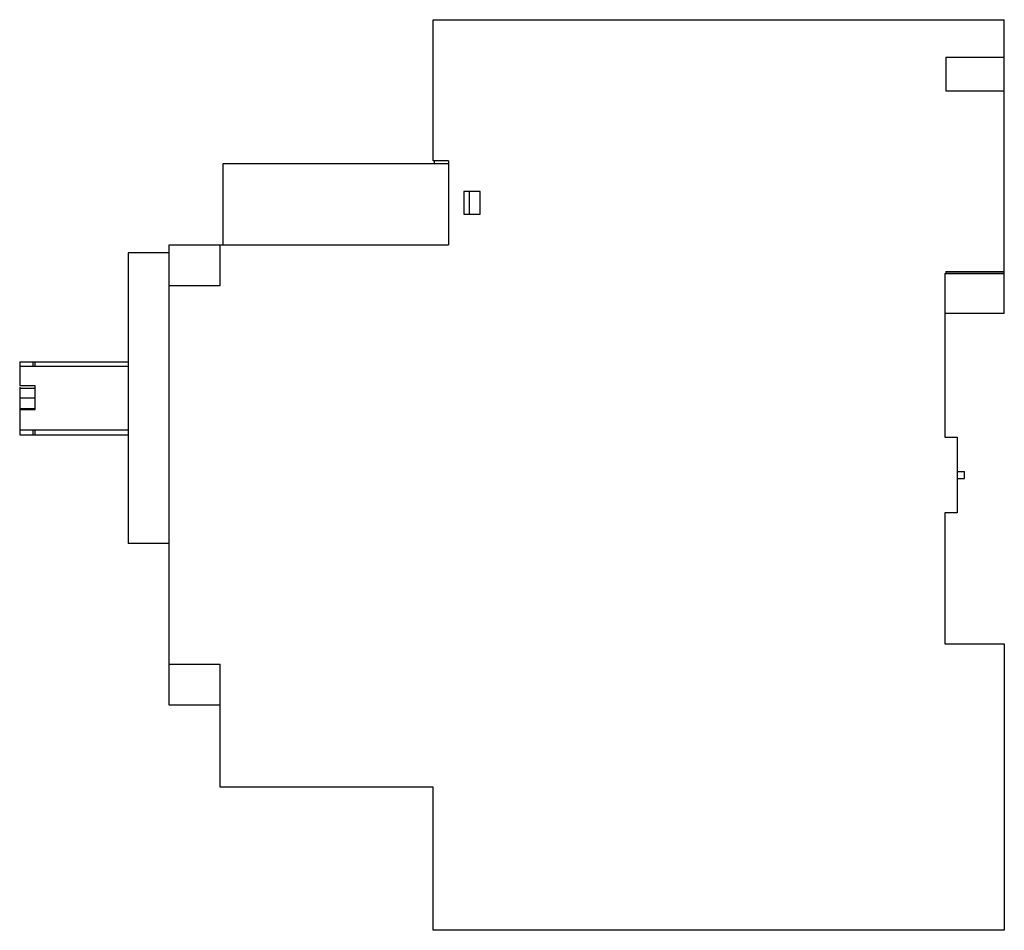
# Model space of a CAD drawing. Header units: millimetres. Extents: x 13.8 to 110, y 41.5 to 130.5.
import ezdxf

# ---------------------------------------------------------------- set-up
doc = ezdxf.new("R2010")
doc.units = ezdxf.units.MM
doc.header["$LTSCALE"] = 11.210625
doc.layers.add('00_COMPONENTS', color=7, linetype='CONTINUOUS')

msp = doc.modelspace()

# ---------------------------------------------------------------- linework, layer by layer
at = {"layer": '00_COMPONENTS', "color": 7, "linetype": 'Continuous'}
for p, q in [((54.154, 116.691), (54.154, 130.491)), ((54.154, 130.491), (109.954, 130.491)), ((109.954, 101.791), (109.954, 130.491)), ((104.254, 126.841), (104.254, 123.541)), ((104.254, 126.841), (109.954, 126.841)), ((104.254, 123.541), (109.954, 123.541)), ((55.654, 116.691), (54.154, 116.691)), ((54.254, 116.691), (54.254, 116.391)), ((55.654, 116.691), (55.654, 108.491)), ((33.604, 116.391), (33.604, 108.491)), ((55.654, 116.391), (33.604, 116.391)), ((57.154, 113.691), (57.154, 111.491)), ((58.754, 113.691), (57.154, 113.691)), ((57.704, 111.491), (57.704, 113.691)), ((58.754, 111.491), (58.754, 113.691)), ((57.154, 111.491), (58.754, 111.491)), ((28.354, 63.491), (28.354, 108.491)), ((28.354, 108.491), (55.654, 108.491)), ((33.354, 104.491), (33.354, 108.491)), ((24.354, 107.691), (24.354, 79.291)), ((28.354, 107.691), (24.354, 107.691)), ((104.254, 105.89), (109.954, 105.89)), ((104.254, 105.89), (104.254, 105.691)), ((104.254, 105.86), (109.954, 105.86)), ((104.154, 105.691), (109.954, 105.691)), ((104.154, 105.691), (104.154, 89.691)), ((33.354, 104.491), (28.354, 104.491)), ((109.954, 101.791), (104.154, 101.791)), ((13.754, 97.066), (13.754, 94.689)), ((13.754, 97.066), (24.354, 97.066)), ((13.754, 96.616), (24.354, 96.616)), ((15.054, 97.066), (15.054, 96.616)), ((15.254, 96.616), (15.254, 97.066)), ((15.254, 94.689), (13.754, 94.689)), ((13.754, 94.559), (13.754, 89.916)), ((13.754, 94.491), (15.254, 94.491)), ((15.254, 92.406), (15.254, 94.689)), ((15.254, 93.491), (13.754, 93.491)), ((13.754, 92.491), (15.254, 92.491)), ((13.754, 92.406), (15.254, 92.406)), ((24.354, 90.366), (13.754, 90.366)), ((13.754, 89.916), (24.354, 89.916)), ((15.054, 90.366), (15.054, 89.916)), ((15.254, 89.916), (15.254, 90.366)), ((104.154, 89.691), (105.354, 89.691)), ((105.354, 89.691), (105.354, 82.291)), ((105.354, 86.341), (106.054, 86.341)), ((105.354, 85.641), (106.054, 85.641)), ((106.054, 85.641), (106.054, 86.341)), ((105.354, 82.291), (104.154, 82.291)), ((104.154, 82.291), (104.154, 69.491)), ((28.354, 79.291), (24.354, 79.291)), ((104.154, 69.491), (109.954, 69.491)), ((109.954, 69.491), (109.954, 41.491)), ((28.354, 67.491), (33.354, 67.491)), ((33.354, 55.491), (33.354, 67.491)), ((33.354, 63.491), (28.354, 63.491)), ((54.154, 55.491), (33.354, 55.491)), ((54.154, 41.491), (54.154, 55.491)), ((109.954, 41.491), (54.154, 41.491))]:
    msp.add_line(p, q, dxfattribs=at)

doc.saveas('drawing.dxf')
